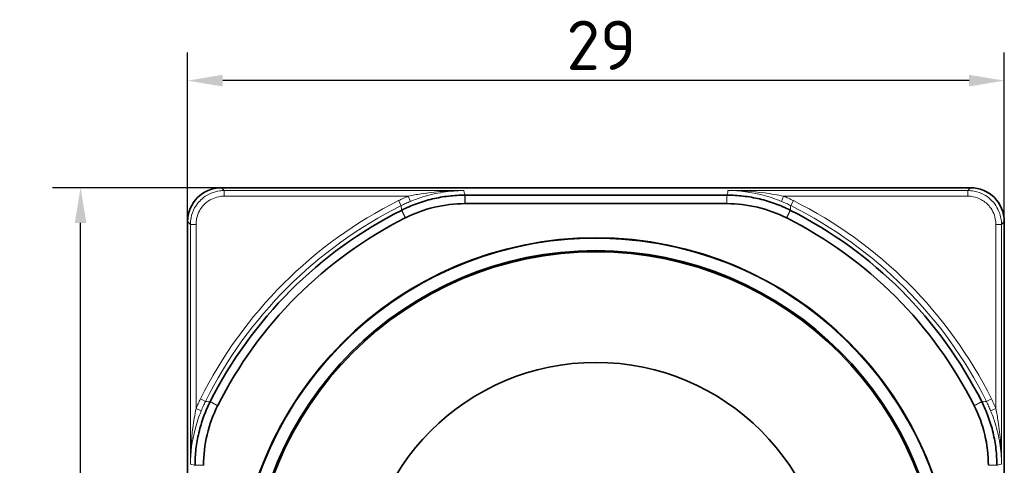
# Model space of a CAD drawing. Header units: millimetres. Extents: x 0 to 210, y 0 to 149.
# Tile 12 of 32: x 93 to 128, y 81 to 97. Entities that reach past the tile are written whole.
import ezdxf

# ---------------------------------------------------------------- set-up
doc = ezdxf.new("R2010")
doc.units = ezdxf.units.MM
doc.header["$LTSCALE"] = 0.5
for name, color, linetype, lineweight in [('Bemaßung (ISO)', 7, 'Continuous', 25), ('Sichtbar (ISO)', 7, 'Continuous', 35), ('Sichtbar schmal (ISO)', 7, 'Continuous', 18)]:
    doc.layers.add(name, color=color, linetype=linetype, lineweight=lineweight)
doc.styles.add('Notiztext (ISO)', font='isocpeur.ttf')
doc.dimstyles.new('Standard (ISO)', dxfattribs={"dimscale": 0.5, "dimtxt": 3.5, "dimasz": 2.5, "dimexe": 2, "dimexo": 0, "dimgap": 0.762, "dimtad": 1, "dimtoh": 1, "dimrnd": 1e-08, "dimtxsty": 'Notiztext (ISO)', "dimcen": 0.09, "dimdle": 10, "dimclrd": 256, "dimclre": 256, "dimclrt": 256, "dimazin": 2, "dimtfac": 0.514286, "dimtdec": 3, "dimtmove": 0, "dimatfit": 3, "dimfxl": 1, "dimtolj": 1, "dimlwd": -1, "dimlwe": -1, "dimarcsym": 0})

# ---------------------------------------------------------------- blocks, each defined once
blk = doc.blocks.new('*D7')
at = {"layer": 'Bemaßung (ISO)', "transparency": 16777216}
for p, q in [((98.878, 89.945), (98.878, 95.945)), ((127.878, 89.945), (127.878, 95.945)), ((126.628, 94.945), (100.128, 94.945))]:
    blk.add_line(p, q, dxfattribs=at)
for points in [[(100.128, 95.153), (100.128, 94.737), (98.878, 94.945)], [(126.628, 95.153), (126.628, 94.737), (127.878, 94.945)]]:
    blk.add_solid(points, dxfattribs=at)
at = {"layer": 'Defpoints', "color": 0, "transparency": 16777216}
for p in [(98.878, 94.945), (98.878, 89.945), (127.878, 89.945)]:
    blk.add_point(p, dxfattribs=at)
at = {"layer": 'Bemaßung (ISO)', "transparency": 16777216, "insert": (112.328, 97.076), "char_height": 1.75, "attachment_point": 1, "style": 'Notiztext (ISO)'}
blk.add_mtext('\\A1;29', dxfattribs=at)
blk = doc.blocks.new('*D8')
at = {"layer": 'Bemaßung (ISO)', "transparency": 16777216}
for p, q in [((100.078, 91.145), (94.078, 91.145)), ((95.078, 63.395), (95.078, 89.895)), ((109.385, 62.145), (94.078, 62.145))]:
    blk.add_line(p, q, dxfattribs=at)
for points in [[(94.87, 89.895), (95.287, 89.895), (95.078, 91.145)], [(94.87, 63.395), (95.287, 63.395), (95.078, 62.145)]]:
    blk.add_solid(points, dxfattribs=at)
at = {"layer": 'Defpoints', "color": 0, "transparency": 16777216}
for p in [(95.078, 91.145), (100.078, 91.145), (109.385, 62.145)]:
    blk.add_point(p, dxfattribs=at)
at = {"layer": 'Bemaßung (ISO)', "transparency": 16777216, "insert": (92.947, 75.595), "char_height": 1.75, "attachment_point": 1, "rotation": 90, "style": 'Notiztext (ISO)'}
blk.add_mtext('\\A1;29', dxfattribs=at)

msp = doc.modelspace()

# ---------------------------------------------------------------- linework, layer by layer
at = {"layer": 'Sichtbar (ISO)'}
for p, q in [((100.0784, 91.1449), (126.6784, 91.1449)), ((118.0213, 90.8812), (108.7355, 90.8812)), ((108.7355, 90.5796), (118.0213, 90.5796)), ((98.8784, 63.3449), (98.8784, 89.9449)), ((127.8784, 89.9449), (127.8784, 63.3449))]:
    msp.add_line(p, q, dxfattribs=at)
for radius in [12.725, 12.268, 12.225, 8.3]:
    msp.add_circle((113.3784, 76.6449), radius, dxfattribs=at)
for centre, radius, start, end in [((100.0784, 89.9449), 1.2, 90, 180), ((126.6784, 89.9449), 1.2, 0, 90), ((113.3784, 76.6449), 15.341, 116.76843, 153.23157), ((113.3784, 76.6449), 15.341, 26.76843, 63.23157), ((113.3784, 76.6449), 15.0394, 116.76843, 153.23157), ((113.3784, 76.6449), 15.0394, 26.76843, 63.23157)]:
    msp.add_arc(centre, radius, start, end, dxfattribs=at)
for points, knots in [([(108.7274, 90.8812), (108.5339, 90.8812), (108.3408, 90.87), (107.9544, 90.8249), (107.7612, 90.7908), (107.5704, 90.7454), (107.3795, 90.7), (107.1917, 90.6435), (106.8277, 90.5101), (106.6513, 90.4337), (106.4797, 90.3473)], [-0.23298083, -0.23298083, -0.23298083, -0.23298083, -0.17533829, -0.17533829, -0.1168922, -0.1168922, -0.1168922, -0.0584461, -0.0584461, -0.00119387, -0.00119387, -0.00119387, -0.00119387]), ([(106.6149, 90.0777), (106.9416, 90.242), (107.2863, 90.3676), (107.9978, 90.5366), (108.3622, 90.5794), (108.7279, 90.5796)], [-0.2193934, -0.2193934, -0.2193934, -0.2193934, -0.10969668, -0.10969668, 0, 0, 0, 0]), ([(108.7355, 90.8812), (108.7341, 90.8812), (108.7328, 90.8812), (108.7301, 90.8812), (108.7287, 90.8812), (108.7274, 90.8812)], [-0.23378439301, -0.23378439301, -0.23378439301, -0.23378439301, -0.23338261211, -0.23338261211, -0.23298083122, -0.23298083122, -0.23298083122, -0.23298083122]), ([(108.7279, 90.5796), (108.7291, 90.5796), (108.7304, 90.5796), (108.7329, 90.5796), (108.7342, 90.5796), (108.7355, 90.5796)], [-0.00076052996, -0.00076052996, -0.00076052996, -0.00076052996, -0.00038026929, -0.00038026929, 0, 0, 0, 0]), ([(118.0294, 90.8812), (118.028, 90.8812), (118.0267, 90.8812), (118.024, 90.8812), (118.0226, 90.8812), (118.0213, 90.8812)], [-0.00080356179, -0.00080356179, -0.00080356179, -0.00080356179, -0.00040178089, -0.00040178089, 0, 0, 0, 0]), ([(118.0213, 90.5796), (118.0226, 90.5796), (118.0238, 90.5796), (118.0264, 90.5796), (118.0276, 90.5796), (118.0289, 90.5796)], [-0.0007605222, -0.0007605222, -0.0007605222, -0.0007605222, -0.0003802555, -0.0003802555, 0, 0, 0, 0]), ([(118.0289, 90.5796), (118.3945, 90.5794), (118.7589, 90.5366), (119.4704, 90.3676), (119.8152, 90.242), (120.1418, 90.0777)], [-0.2193934, -0.2193934, -0.2193934, -0.2193934, -0.10969672, -0.10969672, 0, 0, 0, 0]), ([(120.277, 90.3473), (120.1054, 90.4337), (119.9291, 90.5101), (119.5651, 90.6435), (119.3772, 90.7), (119.1864, 90.7454), (118.9955, 90.7908), (118.8023, 90.8249), (118.416, 90.87), (118.2228, 90.8812), (118.0294, 90.8812)], [-0.23259052, -0.23259052, -0.23259052, -0.23259052, -0.17533829, -0.17533829, -0.1168922, -0.1168922, -0.1168922, -0.0584461, -0.0584461, -0.00080356, -0.00080356, -0.00080356, -0.00080356]), ([(106.4797, 90.3473), (106.4779, 90.3464), (106.4762, 90.3455), (106.4726, 90.3437), (106.4708, 90.3428), (106.469, 90.3419)], [-0.0011938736, -0.0011938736, -0.0011938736, -0.0011938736, -0.0005969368, -0.0005969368, 0, 0, 0, 0]), ([(120.2878, 90.3419), (120.286, 90.3428), (120.2842, 90.3437), (120.2806, 90.3455), (120.2788, 90.3464), (120.277, 90.3473)], [-0.233784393, -0.233784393, -0.233784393, -0.233784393, -0.2331874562, -0.2331874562, -0.2325905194, -0.2325905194, -0.2325905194, -0.2325905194]), ([(106.6048, 90.0726), (106.6065, 90.0735), (106.6082, 90.0743), (106.6116, 90.076), (106.6132, 90.0769), (106.6149, 90.0777)], [-0.0011299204, -0.0011299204, -0.0011299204, -0.0011299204, -0.0005649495, -0.0005649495, 0, 0, 0, 0]), ([(120.1418, 90.0777), (120.1435, 90.0769), (120.1452, 90.076), (120.1486, 90.0743), (120.1503, 90.0735), (120.1519, 90.0726)], [-0.0011299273, -0.0011299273, -0.0011299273, -0.0011299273, -0.0005649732, -0.0005649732, 0, 0, 0, 0]), ([(99.676, 83.5435), (99.5896, 83.3719), (99.5132, 83.1956), (99.3798, 82.8316), (99.3233, 82.6438), (99.2778, 82.4529), (99.2324, 82.262), (99.1983, 82.0688), (99.1533, 81.6825), (99.1421, 81.4893), (99.1421, 81.2959)], [-0.23259052, -0.23259052, -0.23259052, -0.23259052, -0.17533829, -0.17533829, -0.1168922, -0.1168922, -0.1168922, -0.0584461, -0.0584461, -0.00080356, -0.00080356, -0.00080356, -0.00080356]), ([(99.4437, 81.2954), (99.4439, 81.6611), (99.4867, 82.0254), (99.6557, 82.737), (99.7813, 83.0817), (99.9456, 83.4084)], [-0.2193934, -0.2193934, -0.2193934, -0.2193934, -0.10969672, -0.10969672, 0, 0, 0, 0]), ([(99.6814, 83.5543), (99.6805, 83.5525), (99.6796, 83.5507), (99.6778, 83.5471), (99.6769, 83.5453), (99.676, 83.5435)], [-0.233784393, -0.233784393, -0.233784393, -0.233784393, -0.2331874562, -0.2331874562, -0.2325905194, -0.2325905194, -0.2325905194, -0.2325905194]), ([(99.9456, 83.4084), (99.9464, 83.41), (99.9473, 83.4117), (99.949, 83.4151), (99.9498, 83.4168), (99.9507, 83.4184)], [-0.0011299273, -0.0011299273, -0.0011299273, -0.0011299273, -0.0005649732, -0.0005649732, 0, 0, 0, 0]), ([(126.8061, 83.4184), (126.807, 83.4168), (126.8078, 83.4151), (126.8095, 83.4117), (126.8103, 83.41), (126.8112, 83.4084)], [-0.0011299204, -0.0011299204, -0.0011299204, -0.0011299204, -0.0005649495, -0.0005649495, 0, 0, 0, 0]), ([(126.8112, 83.4084), (126.9754, 83.0817), (127.1011, 82.737), (127.2701, 82.0254), (127.3129, 81.6611), (127.3131, 81.2954)], [-0.2193934, -0.2193934, -0.2193934, -0.2193934, -0.10969668, -0.10969668, 0, 0, 0, 0]), ([(127.0808, 83.5435), (127.0799, 83.5453), (127.079, 83.5471), (127.0772, 83.5507), (127.0763, 83.5525), (127.0754, 83.5543)], [-0.0011938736, -0.0011938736, -0.0011938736, -0.0011938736, -0.0005969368, -0.0005969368, 0, 0, 0, 0]), ([(127.6147, 81.2959), (127.6147, 81.4893), (127.6034, 81.6825), (127.5584, 82.0688), (127.5243, 82.262), (127.4789, 82.4529), (127.4335, 82.6438), (127.3769, 82.8316), (127.2436, 83.1956), (127.1672, 83.3719), (127.0808, 83.5435)], [-0.23298083, -0.23298083, -0.23298083, -0.23298083, -0.17533829, -0.17533829, -0.1168922, -0.1168922, -0.1168922, -0.0584461, -0.0584461, -0.00119387, -0.00119387, -0.00119387, -0.00119387]), ([(99.1421, 81.2959), (99.1421, 81.2945), (99.1421, 81.2932), (99.1421, 81.2905), (99.1421, 81.2891), (99.1421, 81.2878)], [-0.00080356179, -0.00080356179, -0.00080356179, -0.00080356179, -0.00040178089, -0.00040178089, 0, 0, 0, 0]), ([(99.4437, 81.2878), (99.4437, 81.2891), (99.4437, 81.2903), (99.4437, 81.2929), (99.4437, 81.2941), (99.4437, 81.2954)], [-0.00076052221, -0.00076052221, -0.00076052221, -0.00076052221, -0.0003802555, -0.0003802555, 0, 0, 0, 0]), ([(127.6147, 81.2878), (127.6147, 81.2891), (127.6147, 81.2905), (127.6147, 81.2932), (127.6147, 81.2945), (127.6147, 81.2959)], [-0.23378439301, -0.23378439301, -0.23378439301, -0.23378439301, -0.23338261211, -0.23338261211, -0.23298083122, -0.23298083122, -0.23298083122, -0.23298083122])]:
    msp.add_open_spline(points, degree=3, knots=knots, dxfattribs=at)
at = {"layer": 'Sichtbar schmal (ISO)'}
for p, q in [((100.178, 91.0453), (100.0784, 91.1449)), ((108.6886, 91.0453), (100.178, 91.0453)), ((100.178, 91.0453), (100.178, 90.8453)), ((126.5787, 91.0453), (118.0682, 91.0453)), ((126.6784, 91.1449), (126.5787, 91.0453)), ((126.5787, 91.0453), (126.5787, 90.8453)), ((100.178, 90.8453), (106.7163, 90.8453)), ((106.4589, 90.509), (106.3697, 90.6879)), ((106.7923, 90.6604), (106.7163, 90.8453)), ((108.7279, 90.5796), (108.7274, 90.8812)), ((108.7355, 90.8812), (108.7355, 90.5796)), ((118.0213, 90.5796), (118.0213, 90.8812)), ((118.0294, 90.8812), (118.0289, 90.5796)), ((119.9645, 90.6604), (120.0404, 90.8453)), ((120.0404, 90.8453), (126.5787, 90.8453)), ((120.2978, 90.509), (120.3871, 90.6879)), ((106.6048, 90.0726), (106.469, 90.3419)), ((106.4797, 90.3473), (106.6149, 90.0777)), ((120.1418, 90.0777), (120.277, 90.3473)), ((120.2878, 90.3419), (120.1519, 90.0726)), ((98.8784, 89.9449), (98.978, 89.8453)), ((127.7787, 89.8453), (127.8784, 89.9449)), ((98.978, 89.8453), (98.978, 81.3347)), ((98.978, 89.8453), (99.178, 89.8453)), ((99.178, 83.3069), (99.178, 89.8453)), ((127.5788, 89.8453), (127.5788, 83.3069)), ((127.7787, 89.8453), (127.5788, 89.8453)), ((127.7787, 81.3347), (127.7787, 89.8453)), ((99.5143, 83.5643), (99.3354, 83.6536)), ((127.2425, 83.5643), (127.4214, 83.6536)), ((99.3629, 83.231), (99.178, 83.3069)), ((99.9456, 83.4084), (99.676, 83.5435)), ((99.6814, 83.5543), (99.9507, 83.4184)), ((126.8061, 83.4184), (127.0754, 83.5543)), ((127.0808, 83.5435), (126.8112, 83.4084)), ((127.3939, 83.231), (127.5788, 83.3069)), ((99.1421, 81.2959), (99.4437, 81.2954)), ((127.3131, 81.2954), (127.6147, 81.2959))]:
    msp.add_line(p, q, dxfattribs=at)
for radius, start, end in [(15.6948, 116.52336, 153.47664), (15.6948, 26.52336, 63.47664), (15.4949, 116.52336, 153.47664), (15.4949, 26.52336, 63.47664), (12.7, 350, 260)]:
    msp.add_arc((113.3784, 76.6449), radius, start, end, dxfattribs=at)
for points, knots in [([(100.178, 91.0453), (100.1255, 91.0452), (100.0729, 91.0418), (99.8118, 91.0072), (99.6105, 90.9233), (99.3155, 90.695), (99.2077, 90.5695), (99.0684, 90.3186), (99.025, 90.2001), (98.9857, 90.0012), (98.978, 89.9232), (98.978, 89.8453)], [-0.15708371, -0.15708371, -0.15708371, -0.15708371, -0.14394111, -0.14394111, -0.09123028, -0.09123028, -0.05068349, -0.05068349, -0.01949365, -0.01949365, 0, 0, 0, 0]), ([(108.6886, 91.0453), (108.4306, 91.0443), (108.1715, 91.0337), (107.6653, 90.9938), (107.4175, 90.9652), (107.018, 90.9034), (106.8657, 90.876), (106.7163, 90.8453)], [-0.20629878, -0.20629878, -0.20629878, -0.20629878, -0.12597066, -0.12597066, -0.04845025, -0.04845025, 0, 0, 0, 0]), ([(106.7923, 90.6604), (106.9359, 90.7194), (107.0823, 90.772), (107.4665, 90.891), (107.7048, 90.9461), (108.1914, 91.023), (108.4405, 91.0434), (108.6886, 91.0453)], [0, 0, 0, 0, 0.04845025, 0.04845025, 0.12597066, 0.12597066, 0.20629878, 0.20629878, 0.20629878, 0.20629878]), ([(108.7274, 90.8812), (108.7225, 90.902), (108.7175, 90.9228), (108.7126, 90.9436), (108.705, 90.9758), (108.6974, 91.008), (108.6898, 91.0402)], [0.63019367, 0.63019367, 0.63019367, 0.63019367, 0.86844186, 0.86844186, 0.86844186, 1.23745797, 1.23745797, 1.23745797, 1.23745797]), ([(118.067, 91.0402), (118.0594, 91.008), (118.0518, 90.9758), (118.0442, 90.9436), (118.0392, 90.9228), (118.0343, 90.902), (118.0294, 90.8812)], [0.90032544, 0.90032544, 0.90032544, 0.90032544, 1.26934154, 1.26934154, 1.26934154, 1.50758974, 1.50758974, 1.50758974, 1.50758974]), ([(120.0404, 90.8453), (119.8186, 90.8909), (119.5903, 90.9291), (118.9321, 91.0154), (118.4997, 91.0437), (118.0682, 91.0453)], [-0.20524604, -0.20524604, -0.20524604, -0.20524604, -0.13330315, -0.13330315, 0.00105274, 0.00105274, 0.00105274, 0.00105274]), ([(118.0682, 91.0453), (118.4831, 91.0421), (118.8989, 90.9876), (119.5317, 90.8215), (119.7512, 90.748), (119.9645, 90.6604)], [-0.00105274, -0.00105274, -0.00105274, -0.00105274, 0.13330315, 0.13330315, 0.20524604, 0.20524604, 0.20524604, 0.20524604]), ([(127.7787, 89.8453), (127.7787, 89.8978), (127.7753, 89.9504), (127.7407, 90.2115), (127.6568, 90.4128), (127.4285, 90.7078), (127.303, 90.8156), (127.0521, 90.9549), (126.9336, 90.9983), (126.7347, 91.0376), (126.6567, 91.0452), (126.5787, 91.0453)], [-0.15708371, -0.15708371, -0.15708371, -0.15708371, -0.14394111, -0.14394111, -0.09123028, -0.09123028, -0.05068349, -0.05068349, -0.01949365, -0.01949365, 0, 0, 0, 0]), ([(99.178, 89.8453), (99.178, 89.9102), (99.1843, 89.9752), (99.217, 90.141), (99.2532, 90.2398), (99.3693, 90.4489), (99.4592, 90.5535), (99.705, 90.7437), (99.8728, 90.8137), (100.0904, 90.8424), (100.1342, 90.8453), (100.178, 90.8453)], [0, 0, 0, 0, 0.01949365, 0.01949365, 0.05068349, 0.05068349, 0.09123028, 0.09123028, 0.14394111, 0.14394111, 0.15708371, 0.15708371, 0.15708371, 0.15708371]), ([(106.7163, 90.8453), (106.6576, 90.8212), (106.5993, 90.796), (106.4838, 90.7435), (106.4264, 90.7162), (106.3697, 90.6879)], [0, 0, 0, 0, 0.019041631, 0.019041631, 0.038083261, 0.038083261, 0.038083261, 0.038083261]), ([(106.4589, 90.509), (106.5135, 90.5362), (106.5687, 90.5625), (106.6798, 90.613), (106.7358, 90.6372), (106.7923, 90.6604)], [-0.038083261, -0.038083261, -0.038083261, -0.038083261, -0.019041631, -0.019041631, 0, 0, 0, 0]), ([(119.9645, 90.6604), (120.0209, 90.6372), (120.077, 90.613), (120.1881, 90.5625), (120.2432, 90.5362), (120.2978, 90.509)], [-0.038083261, -0.038083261, -0.038083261, -0.038083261, -0.019041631, -0.019041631, 0, 0, 0, 0]), ([(120.3871, 90.6879), (120.3303, 90.7162), (120.273, 90.7435), (120.1574, 90.796), (120.0991, 90.8212), (120.0404, 90.8453)], [0, 0, 0, 0, 0.019041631, 0.019041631, 0.038083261, 0.038083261, 0.038083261, 0.038083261]), ([(126.5787, 90.8453), (126.6437, 90.8453), (126.7087, 90.839), (126.8745, 90.8062), (126.9733, 90.7701), (127.1823, 90.654), (127.287, 90.5641), (127.4772, 90.3183), (127.5472, 90.1505), (127.5759, 89.9329), (127.5788, 89.8891), (127.5788, 89.8453)], [0, 0, 0, 0, 0.01949365, 0.01949365, 0.05068349, 0.05068349, 0.09123028, 0.09123028, 0.14394111, 0.14394111, 0.15708371, 0.15708371, 0.15708371, 0.15708371]), ([(106.4589, 90.509), (106.4631, 90.477), (106.4672, 90.4449), (106.4713, 90.4129), (106.4741, 90.391), (106.4769, 90.3692), (106.4797, 90.3473)], [-1.21797446, -1.21797446, -1.21797446, -1.21797446, -0.86844186, -0.86844186, -0.86844186, -0.63019366, -0.63019366, -0.63019366, -0.63019366]), ([(120.277, 90.3473), (120.2798, 90.3692), (120.2826, 90.391), (120.2855, 90.4129), (120.2896, 90.4449), (120.2937, 90.477), (120.2978, 90.509)], [-1.50758975, -1.50758975, -1.50758975, -1.50758975, -1.26934154, -1.26934154, -1.26934154, -0.91980895, -0.91980895, -0.91980895, -0.91980895]), ([(99.3354, 83.6536), (99.3071, 83.5968), (99.2797, 83.5395), (99.2273, 83.4239), (99.2021, 83.3657), (99.178, 83.3069)], [0, 0, 0, 0, 0.019041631, 0.019041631, 0.038083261, 0.038083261, 0.038083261, 0.038083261]), ([(99.3629, 83.231), (99.3861, 83.2875), (99.4103, 83.3435), (99.4608, 83.4546), (99.487, 83.5097), (99.5143, 83.5643)], [-0.038083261, -0.038083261, -0.038083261, -0.038083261, -0.019041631, -0.019041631, 0, 0, 0, 0]), ([(99.676, 83.5435), (99.6541, 83.5464), (99.6322, 83.5492), (99.6104, 83.552), (99.5783, 83.5561), (99.5463, 83.5602), (99.5143, 83.5643)], [-1.50758975, -1.50758975, -1.50758975, -1.50758975, -1.26932241, -1.26932241, -1.26932241, -0.91980895, -0.91980895, -0.91980895, -0.91980895]), ([(127.2425, 83.5643), (127.2105, 83.5602), (127.1784, 83.5561), (127.1464, 83.552), (127.1245, 83.5492), (127.1027, 83.5464), (127.0808, 83.5435)], [-1.21797446, -1.21797446, -1.21797446, -1.21797446, -0.86846107, -0.86846107, -0.86846107, -0.63019366, -0.63019366, -0.63019366, -0.63019366]), ([(127.2425, 83.5643), (127.2697, 83.5097), (127.296, 83.4546), (127.3465, 83.3435), (127.3707, 83.2875), (127.3939, 83.231)], [-0.038083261, -0.038083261, -0.038083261, -0.038083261, -0.019041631, -0.019041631, 0, 0, 0, 0]), ([(127.5788, 83.3069), (127.5547, 83.3657), (127.5295, 83.4239), (127.477, 83.5395), (127.4497, 83.5968), (127.4214, 83.6536)], [0, 0, 0, 0, 0.019041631, 0.019041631, 0.038083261, 0.038083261, 0.038083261, 0.038083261]), ([(99.178, 83.3069), (99.1324, 83.0851), (99.0942, 82.8568), (99.0079, 82.1987), (98.9796, 81.7662), (98.978, 81.3347)], [-0.20524604, -0.20524604, -0.20524604, -0.20524604, -0.13330315, -0.13330315, 0.00105274, 0.00105274, 0.00105274, 0.00105274]), ([(98.978, 81.3347), (98.9812, 81.7496), (99.0357, 82.1654), (99.2018, 82.7982), (99.2753, 83.0177), (99.3629, 83.231)], [-0.00105274, -0.00105274, -0.00105274, -0.00105274, 0.13330315, 0.13330315, 0.20524604, 0.20524604, 0.20524604, 0.20524604]), ([(127.3939, 83.231), (127.4529, 83.0874), (127.5055, 82.9409), (127.6245, 82.5568), (127.6796, 82.3185), (127.7564, 81.8318), (127.7769, 81.5827), (127.7787, 81.3347)], [0, 0, 0, 0, 0.04845025, 0.04845025, 0.12597066, 0.12597066, 0.20629878, 0.20629878, 0.20629878, 0.20629878]), ([(127.7787, 81.3347), (127.7778, 81.5927), (127.7672, 81.8518), (127.7273, 82.3579), (127.6987, 82.6057), (127.6369, 83.0053), (127.6095, 83.1576), (127.5788, 83.3069)], [-0.20629878, -0.20629878, -0.20629878, -0.20629878, -0.12597066, -0.12597066, -0.04845025, -0.04845025, 0, 0, 0, 0]), ([(98.9831, 81.3335), (99.0153, 81.3259), (99.0475, 81.3183), (99.0797, 81.3107), (99.1005, 81.3058), (99.1213, 81.3008), (99.1421, 81.2959)], [0.90032544, 0.90032544, 0.90032544, 0.90032544, 1.26932241, 1.26932241, 1.26932241, 1.50758974, 1.50758974, 1.50758974, 1.50758974]), ([(127.6147, 81.2959), (127.6355, 81.3008), (127.6563, 81.3058), (127.677, 81.3107), (127.7092, 81.3183), (127.7414, 81.3259), (127.7736, 81.3335)], [0.63019367, 0.63019367, 0.63019367, 0.63019367, 0.86846107, 0.86846107, 0.86846107, 1.23745797, 1.23745797, 1.23745797, 1.23745797])]:
    msp.add_open_spline(points, degree=3, knots=knots, dxfattribs=at)
for points in [[(108.6898, 91.0402), (108.6894, 91.0419), (108.689, 91.0436), (108.6886, 91.0453)], [(118.0682, 91.0453), (118.0678, 91.0436), (118.0674, 91.0419), (118.067, 91.0402)], [(98.978, 81.3347), (98.9797, 81.3343), (98.9814, 81.3339), (98.9831, 81.3335)], [(127.7736, 81.3335), (127.7753, 81.3339), (127.777, 81.3343), (127.7787, 81.3347)]]:
    msp.add_open_spline(points, degree=3, dxfattribs=at)

# ---------------------------------------------------------------- dimensions: what is measured, and where the dimension line sits
at = {"layer": 'Bemaßung (ISO)'}
for base, p1, p2, angle, picture, middle in [((98.8784, 94.9449), (127.8784, 89.9449), (98.8784, 89.9449), 180, '*D7', (113.3784, 94.9449)), ((95.0784, 91.1449), (109.3847, 62.1449), (100.0784, 91.1449), 270, '*D8', (95.0784, 76.6449))]:
    dim = msp.add_linear_dim(base=base, p1=p1, p2=p2, angle=angle, dimstyle='Standard (ISO)', override={"dimgap": 0.762, "dimtoh": 0, "dimdec": 2, "dimtol": 0, "dimlim": 0, "dimtp": 0, "dimtm": 0, "dimtdec": 3, "dimtofl": 0, "dimatfit": 1}, dxfattribs=at)
    dim.commit()
    dim.dimension.update_dxf_attribs({"geometry": picture, "text_midpoint": middle, "dimtype": 160})

doc.saveas('drawing.dxf')
